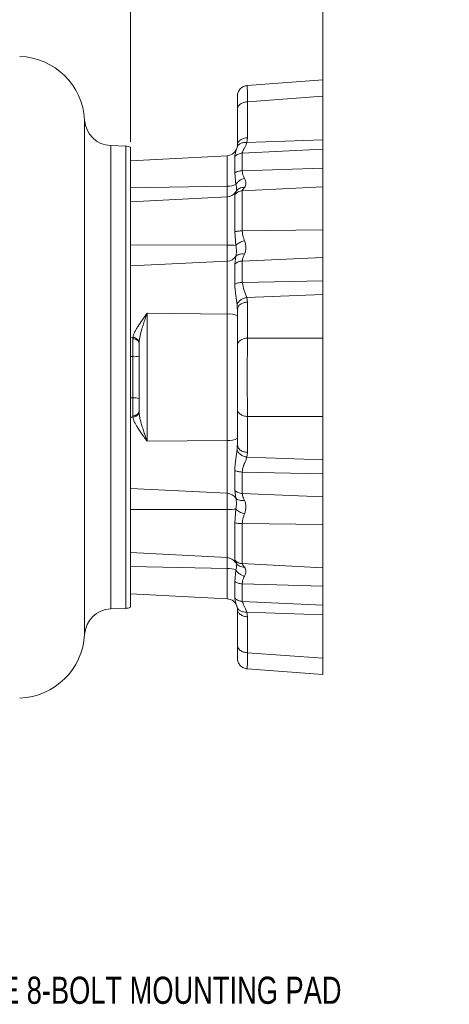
# Model space of a CAD drawing. Header units: inches. Extents: x 0.3 to 33.9, y 0.2 to 21.6.
# Tile 7 of 19: x 12.3 to 16.2, y 5 to 14. Entities that reach past the tile are written whole.
import ezdxf

# ---------------------------------------------------------------- set-up
doc = ezdxf.new("R2010")
doc.units = ezdxf.units.IN
doc.header["$MEASUREMENT"] = 0
doc.layers.add('SLD-0', color=7, linetype='Continuous', lineweight=15)
doc.styles.add('SLDTEXTSTYLE0', font='TXT', dxfattribs={"width": 0.75})
doc.dimstyles.new('SLDDIMSTYLE1', dxfattribs={"dimtxt": 0.25, "dimasz": 0.13, "dimexe": 0, "dimexo": 0.0625, "dimgap": 0.0625, "dimtad": 0, "dimtih": 1, "dimtoh": 1, "dimrnd": 1e-09, "dimzin": 12, "dimdsep": 46, "dimtxsty": 'SLDTEXTSTYLE0', "dimsah": 1, "dimcen": 0.09, "dimadec": 0, "dimazin": 3, "dimtfac": 1, "dimtofl": 0, "dimtmove": 0, "dimatfit": 3, "dimfxl": 1, "dimfrac": 2, "dimtolj": 1, "dimtzin": 12, "dimarcsym": 0})

# ---------------------------------------------------------------- blocks, each defined once
blk = doc.blocks.new('_D_8')
at = {"layer": 'SLD-0'}
for p, q in [((13.2862, 12.897), (13.2862, 15.0353)), ((8.7182, 14.9103), (10.3836, 14.9103)), ((10.5231, 14.9471), (10.4723, 14.9471)), ((10.4723, 14.9471), (10.4723, 14.5502)), ((11.4813, 14.9471), (11.5321, 14.9471)), ((11.5321, 14.9471), (11.5321, 14.5502)), ((13.2862, 14.9103), (11.6209, 14.9103)), ((10.4723, 14.5502), (10.5231, 14.5502)), ((11.5321, 14.5502), (11.4813, 14.5502))]:
    blk.add_line(p, q, dxfattribs=at)
for points in [[(8.7182, 14.9103), (8.8482, 14.8903), (8.8482, 14.9303)], [(13.2862, 14.9103), (13.1562, 14.9303), (13.1562, 14.8903)]]:
    blk.add_solid(points, dxfattribs=at)
at = {"layer": 'SLD-0', "char_height": 0.25, "attachment_point": 1, "style": 'SLDTEXTSTYLE0'}
for s, insert in [('4.57', (10.5774, 15.3202, -0.8581)), ('116.0', (10.5866, 14.8725, -0.8581))]:
    blk.add_mtext(s, dxfattribs=dict(at, insert=insert))
blk = doc.blocks.new('_D_9')
at = {"layer": 'SLD-0'}
for p, q in [((15.0579, 13.3674), (15.0579, 16.2164)), ((8.7182, 16.0914), (11.2694, 16.0914)), ((11.4089, 16.1282), (11.3582, 16.1282)), ((11.3582, 16.1282), (11.3582, 15.7313)), ((12.3671, 16.1282), (12.4179, 16.1282)), ((12.4179, 16.1282), (12.4179, 15.7313)), ((15.0579, 16.0914), (12.5067, 16.0914)), ((11.3582, 15.7313), (11.4089, 15.7313)), ((12.4179, 15.7313), (12.3671, 15.7313))]:
    blk.add_line(p, q, dxfattribs=at)
for points in [[(8.7182, 16.0914), (8.8482, 16.0714), (8.8482, 16.1114)], [(15.0579, 16.0914), (14.9279, 16.1114), (14.9279, 16.0714)]]:
    blk.add_solid(points, dxfattribs=at)
at = {"layer": 'SLD-0', "char_height": 0.25, "attachment_point": 1, "style": 'SLDTEXTSTYLE0'}
for s, insert in [('6.34', (11.4632, 16.5013, -0.8581)), ('161.0', (11.4724, 16.0536, -0.8581))]:
    blk.add_mtext(s, dxfattribs=dict(at, insert=insert))

msp = doc.modelspace()

# ---------------------------------------------------------------- linework, layer by layer
at = {"color": 7, "linetype": 'Continuous', "lineweight": 15}
for p, q in [((15.0579, 13.4673), (14.3616, 13.4157)), ((15.0579, 13.3174), (15.0579, 13.4673)), ((14.2705, 13.2479), (14.2722, 13.2096)), ((14.3637, 13.266), (15.0579, 13.3174)), ((14.3637, 13.266), (14.3637, 12.9351)), ((15.0579, 12.9169), (15.0579, 13.3174)), ((14.2705, 13.1965), (14.274, 13.2094)), ((14.2705, 13.1965), (14.2705, 12.8656)), ((14.3582, 12.891), (14.3637, 12.9351)), ((14.3582, 12.891), (15.0579, 12.9169)), ((15.0579, 12.8287), (15.0579, 12.9169)), ((13.2424, 12.857), (13.1052, 12.8618)), ((13.2862, 12.847), (13.2862, 12.7182)), ((14.2677, 12.8446), (14.2648, 12.836)), ((14.2648, 12.836), (14.2677, 12.8446)), ((14.2705, 12.8656), (14.2677, 12.8446)), ((14.2727, 12.8542), (14.2677, 12.8446)), ((15.0579, 12.8287), (14.3159, 12.7933)), ((14.3159, 12.7933), (14.3159, 12.6309)), ((15.0579, 12.6535), (15.0579, 12.8287)), ((14.1772, 12.7694), (13.2862, 12.7227)), ((13.2862, 12.7182), (13.2862, 12.6497)), ((14.2465, 12.7624), (14.2465, 12.6112)), ((13.2862, 12.6497), (13.2862, 11.6208)), ((14.2465, 12.6112), (14.2568, 12.505)), ((14.3159, 12.6309), (15.0579, 12.6535)), ((15.0579, 12.4832), (15.0579, 12.6535)), ((13.2862, 12.4728), (14.1772, 12.4887)), ((14.2642, 12.4484), (14.2535, 12.4331)), ((14.2583, 12.4446), (14.2568, 12.4377)), ((15.0579, 12.4832), (14.3159, 12.4453)), ((14.3159, 12.4453), (14.3159, 12.0764)), ((15.0579, 12.0851), (15.0579, 12.4832)), ((14.1772, 12.39), (13.2862, 12.3433)), ((14.2465, 12.4122), (14.2465, 12.0687)), ((14.2465, 12.0687), (14.2568, 11.9432)), ((14.3159, 12.0764), (15.0579, 12.0851)), ((15.0579, 11.8302), (15.0579, 12.0851)), ((13.2862, 11.9476), (14.1772, 11.9455)), ((14.1772, 11.9455), (14.1772, 11.7971)), ((14.1772, 11.7971), (13.2862, 11.7532)), ((14.1772, 11.7971), (14.1772, 11.3101)), ((14.2568, 11.8425), (14.2465, 11.7709)), ((15.0579, 11.8302), (14.3159, 11.7986)), ((14.3159, 11.7986), (14.3159, 11.6011)), ((15.0579, 11.6172), (15.0579, 11.8302)), ((14.2465, 11.7709), (14.2465, 11.5871)), ((13.2862, 11.6208), (13.2862, 11.4555)), ((14.3159, 11.6011), (15.0579, 11.6172)), ((15.0579, 11.4899), (15.0579, 11.6172)), ((13.2862, 11.4555), (13.2862, 10.7279)), ((15.0579, 11.4899), (14.3582, 11.464)), ((14.3637, 11.4203), (14.3582, 11.464)), ((15.0579, 11.0893), (15.0579, 11.4899)), ((14.2705, 11.3508), (14.2699, 11.3605)), ((14.2739, 11.3634), (14.2705, 11.3508)), ((14.2705, 11.3508), (14.2705, 11.0198)), ((14.3637, 11.4203), (14.3637, 11.0893)), ((13.4396, 10.1378), (13.4396, 11.3181)), ((13.4396, 11.3181), (14.1772, 11.3101)), ((14.1772, 11.3101), (14.1772, 10.1457)), ((13.2862, 11.096), (13.3093, 11.095)), ((13.3093, 11.095), (13.309, 11.0834)), ((13.309, 11.0834), (13.309, 10.918)), ((14.3637, 11.0893), (15.0579, 11.0893)), ((15.0579, 10.3665), (15.0579, 11.0893)), ((13.365, 11.0398), (13.3651, 11.0484)), ((13.309, 10.918), (13.2862, 10.9178)), ((13.309, 10.5379), (13.309, 10.918)), ((13.2862, 10.7279), (13.2862, 10.0004)), ((13.2862, 10.538), (13.309, 10.5379)), ((13.309, 10.5379), (13.309, 10.3725)), ((14.2705, 10.436), (14.2705, 10.1051)), ((13.3093, 10.3609), (13.2862, 10.3599)), ((13.309, 10.3725), (13.3093, 10.3609)), ((13.365, 10.416), (13.3628, 10.4079)), ((13.3651, 10.4075), (13.365, 10.416)), ((14.3637, 10.3665), (15.0579, 10.3665)), ((14.3637, 10.3665), (14.3637, 10.0356)), ((15.0579, 9.966), (15.0579, 10.3665)), ((14.1772, 10.1457), (13.4396, 10.1378)), ((14.1772, 10.1457), (14.1772, 9.6587)), ((14.2705, 10.1051), (14.2699, 10.0955)), ((14.2705, 10.1051), (14.2739, 10.0925)), ((13.2862, 10.0004), (13.2862, 9.8351)), ((14.3582, 9.9919), (14.3637, 10.0356)), ((14.3582, 9.9919), (15.0579, 9.966)), ((15.0579, 9.8387), (15.0579, 9.966)), ((13.2862, 9.8351), (13.2862, 9.2941)), ((14.2465, 9.8688), (14.2465, 9.685)), ((15.0579, 9.8387), (14.3159, 9.8547)), ((14.3159, 9.8547), (14.3159, 9.6573)), ((15.0579, 9.6257), (15.0579, 9.8387)), ((13.2862, 9.7027), (14.1772, 9.6587)), ((14.1772, 9.6587), (14.1772, 9.5104)), ((14.2465, 9.685), (14.2568, 9.6134)), ((14.3159, 9.6573), (15.0579, 9.6257)), ((15.0579, 9.3708), (15.0579, 9.6257)), ((14.1772, 9.5104), (13.2862, 9.5082)), ((14.2568, 9.5127), (14.2465, 9.3872)), ((14.2465, 9.3872), (14.2465, 9.0437)), ((15.0579, 9.3708), (14.3159, 9.3795)), ((14.3159, 9.3795), (14.3159, 9.0106)), ((15.0579, 8.9727), (15.0579, 9.3708)), ((13.2862, 9.2941), (13.2862, 9.1676)), ((13.2862, 9.1676), (13.2862, 8.8061)), ((13.2862, 9.1125), (14.1772, 9.0659)), ((14.1772, 8.9672), (13.2862, 8.983)), ((14.2535, 9.0228), (14.2642, 9.0075)), ((14.2568, 9.0181), (14.2583, 9.0113)), ((14.3159, 9.0106), (15.0579, 8.9727)), ((14.2568, 8.9509), (14.2465, 8.8447)), ((15.0579, 8.8023), (15.0579, 8.9727)), ((13.2862, 8.8061), (13.2862, 8.7377)), ((14.2465, 8.8447), (14.2465, 8.6935)), ((15.0579, 8.8023), (14.3159, 8.8249)), ((14.3159, 8.8249), (14.3159, 8.6625)), ((15.0579, 8.6271), (15.0579, 8.8023)), ((13.2862, 8.7377), (13.2862, 8.6088)), ((13.2862, 8.7332), (14.1772, 8.6865)), ((14.2647, 8.6217), (14.2717, 8.6003)), ((14.2648, 8.6199), (14.2677, 8.6113)), ((14.3159, 8.6625), (15.0579, 8.6271)), ((15.0579, 8.539), (15.0579, 8.6271)), ((13.1052, 8.5941), (13.2424, 8.5989)), ((14.2705, 8.5903), (14.2677, 8.6113)), ((14.2677, 8.6113), (14.2727, 8.6017)), ((14.2705, 8.5903), (14.2705, 8.2594)), ((15.0579, 8.539), (14.3582, 8.5649)), ((14.3637, 8.5208), (14.3582, 8.5649)), ((15.0579, 8.1384), (15.0579, 8.539)), ((14.3637, 8.5208), (14.3637, 8.1899)), ((14.274, 8.2465), (14.2705, 8.2594)), ((14.2722, 8.2462), (14.2705, 8.208)), ((15.0579, 8.1384), (14.3637, 8.1899)), ((15.0579, 7.9886), (15.0579, 8.1384)), ((14.3616, 8.0402), (15.0579, 7.9886))]:
    msp.add_line(p, q, dxfattribs=at)
at = {"color": 8, "linetype": 'Continuous', "lineweight": 15}
for p, q in [((12.8643, 13.098), (12.8643, 8.3578)), ((13.1052, 10.7279), (13.1052, 12.8618)), ((13.2424, 12.857), (13.2424, 10.7279)), ((14.1772, 12.7694), (14.1772, 12.4887)), ((14.1772, 12.4887), (14.1772, 12.39)), ((14.255, 12.4333), (14.2465, 12.4122)), ((14.1772, 12.39), (14.1772, 11.9455)), ((14.2699, 11.3605), (14.2677, 11.3943)), ((13.1052, 8.5941), (13.1052, 10.7279)), ((13.2424, 10.7279), (13.2424, 8.5989)), ((14.2699, 10.0955), (14.2677, 10.0616)), ((14.1772, 9.5104), (14.1772, 9.0659)), ((14.1772, 9.0659), (14.1772, 8.9672)), ((14.2465, 9.0437), (14.255, 9.0226)), ((14.1772, 8.9672), (14.1772, 8.6865))]:
    msp.add_line(p, q, dxfattribs=at)
at = {"color": 7, "linetype": 'Continuous', "lineweight": 15}
for centre, radius, start, end in [((12.2452, 13.0644), 0.62, 3.11173, 88), ((13.1139, 13.1116), 0.25, 183.11173, 268), ((13.2382, 12.7371), 0.12, 66.42182, 88), ((14.172, 12.8677), 0.0984, 273, 345.48668), ((14.1817, 12.6687), 0.1801, 268.56719, 294.64507), ((14.172, 12.4883), 0.0984, 273, 326.44034), ((14.1829, 10.7458), 1.1997, 86.4703, 90.27373), ((14.1733, 11.8965), 0.0994, 272.24742, 327.12792), ((14.1985, 11.1835), 0.1284, 55.93115, 99.57076), ((13.3223, 11.0513), 0.134, 264.29419, 288.55249), ((13.3223, 10.4046), 0.134, 71.44751, 95.70581), ((14.1985, 10.2723), 0.1284, 260.42924, 304.06885), ((14.1733, 9.5594), 0.0994, 32.87208, 87.75258), ((14.1829, 10.7101), 1.1997, 269.72627, 273.5297), ((14.172, 8.9676), 0.0984, 33.63125, 87), ((14.1817, 8.7872), 0.1801, 65.35493, 91.43281), ((14.172, 8.5882), 0.0984, 13.15032, 87), ((13.1139, 8.3443), 0.25, 92, 176.88827), ((13.2382, 8.7188), 0.12, 272, 293.57818), ((12.2452, 8.3915), 0.62, 272, 356.88827)]:
    msp.add_arc(centre, radius, start, end, dxfattribs=at)
for points, knots in [([(14.3616, 13.4157), (14.3495, 13.4134), (14.3251, 13.4089), (14.2952, 13.3859), (14.2745, 13.3544), (14.2718, 13.3298), (14.2705, 13.3175)], [0, 0, 0, 0, 0.24999, 0.499966, 0.749977, 1, 1, 1, 1]), ([(14.2705, 13.3175), (14.2705, 13.3175), (14.2705, 13.3204), (14.2705, 13.3102), (14.2705, 13.2877), (14.2705, 13.2596), (14.2705, 13.2461)], [0, 0, 0, 0, 0.000046, 0.346265, 0.685392, 1, 1, 1, 1]), ([(14.3159, 12.7933), (14.3169, 12.7997), (14.3184, 12.8089), (14.325, 12.8216), (14.3285, 12.8282), (14.3306, 12.832), (14.3318, 12.834), (14.3323, 12.835), (14.3326, 12.8356), (14.3328, 12.8358), (14.3329, 12.836), (14.3329, 12.836), (14.3329, 12.8361), (14.3329, 12.8361), (14.3329, 12.8361), (14.3329, 12.8361), (14.3329, 12.8361), (14.3329, 12.8361), (14.3329, 12.8361), (14.3329, 12.8361), (14.333, 12.8362), (14.3337, 12.8374), (14.3383, 12.8456), (14.348, 12.8627), (14.3547, 12.8811), (14.3582, 12.891)], [0, 0, 0, 0, 0.2475041, 0.3597028, 0.4256153, 0.4610362, 0.4793637, 0.4886818, 0.4933794, 0.4957379, 0.4969195, 0.4975109, 0.4978068, 0.4979548, 0.4980288, 0.4980658, 0.4980843, 0.4980935, 0.4980981, 0.4981005, 0.4981028, 0.5017543, 0.53345, 0.7499726, 1, 1, 1, 1]), ([(14.2717, 12.8556), (14.2705, 12.852), (14.2682, 12.8446), (14.2659, 12.8377), (14.2647, 12.8342)], [0, 0, 0, 0, 0.4946354, 1, 1, 1, 1]), ([(14.3364, 12.5601), (14.3329, 12.5673), (14.3259, 12.5816), (14.3177, 12.6052), (14.3165, 12.6225), (14.3159, 12.6309)], [0, 0, 0, 0, 0.341307, 0.677695, 1, 1, 1, 1]), ([(14.2568, 12.505), (14.2611, 12.5113), (14.2697, 12.5239), (14.289, 12.54), (14.3116, 12.5529), (14.3281, 12.5577), (14.3364, 12.5601)], [0, 0, 0, 0, 0.249999, 0.499996, 0.749994, 1, 1, 1, 1]), ([(14.3364, 12.4771), (14.3422, 12.4887), (14.3539, 12.5119), (14.3422, 12.544), (14.3364, 12.5601)], [0, 0, 0, 0, 0.4997961, 1, 1, 1, 1]), ([(14.3159, 12.4453), (14.3165, 12.4479), (14.3177, 12.4533), (14.3259, 12.464), (14.3329, 12.4727), (14.3364, 12.4771)], [0, 0, 0, 0, 0.321721, 0.658489, 1, 1, 1, 1]), ([(14.3364, 11.9865), (14.3329, 11.9961), (14.3259, 12.0153), (14.3177, 12.0453), (14.3165, 12.0661), (14.3159, 12.0764)], [0, 0, 0, 0, 0.341307, 0.677695, 1, 1, 1, 1]), ([(14.2568, 11.9432), (14.2611, 11.9475), (14.2697, 11.956), (14.289, 11.9681), (14.3116, 11.9788), (14.3281, 11.9839), (14.3364, 11.9865)], [0, 0, 0, 0, 0.249999, 0.499996, 0.749994, 1, 1, 1, 1]), ([(14.3364, 11.8623), (14.3422, 11.8815), (14.3539, 11.9199), (14.3422, 11.9643), (14.3364, 11.9865)], [0, 0, 0, 0, 0.499821, 1, 1, 1, 1]), ([(14.2568, 11.9432), (14.2597, 11.9241), (14.2655, 11.8859), (14.2597, 11.857), (14.2568, 11.8425)], [0, 0, 0, 0, 0.500184, 1, 1, 1, 1]), ([(14.2568, 11.8425), (14.2611, 11.8466), (14.2697, 11.8548), (14.289, 11.862), (14.3116, 11.8652), (14.3281, 11.8633), (14.3364, 11.8623)], [0, 0, 0, 0, 0.250006, 0.500003, 0.750001, 1, 1, 1, 1]), ([(14.3159, 11.7986), (14.3165, 11.8049), (14.3177, 11.8178), (14.3259, 11.8392), (14.3329, 11.8546), (14.3364, 11.8623)], [0, 0, 0, 0, 0.322293, 0.65866, 1, 1, 1, 1]), ([(14.2465, 11.5871), (14.2488, 11.5516), (14.2528, 11.487), (14.2631, 11.4231), (14.2677, 11.3943)], [0, 0, 0, 0, 0.548708, 1, 1, 1, 1]), ([(14.3582, 11.464), (14.3491, 11.4843), (14.331, 11.5247), (14.3209, 11.5757), (14.3159, 11.6011)], [0, 0, 0, 0, 0.502779, 1, 1, 1, 1]), ([(14.2677, 11.3943), (14.2706, 11.4023), (14.2763, 11.4184), (14.2976, 11.4397), (14.3256, 11.4564), (14.3474, 11.4614), (14.3582, 11.464)], [0, 0, 0, 0, 0.249977, 0.499959, 0.749949, 1, 1, 1, 1]), ([(13.3093, 11.095), (13.3132, 11.1109), (13.319, 11.1345), (13.3388, 11.1703), (13.3616, 11.2075), (13.3957, 11.2567), (13.4249, 11.2976), (13.4396, 11.3181)], [0, 0, 0, 0, 0.2445551, 0.3627615, 0.4940663, 0.7460897, 1, 1, 1, 1]), ([(13.4396, 11.3181), (13.4335, 11.3003), (13.4221, 11.2672), (13.406, 11.2195), (13.3895, 11.1669), (13.3724, 11.1086), (13.3675, 11.0681), (13.3651, 11.0484)], [0, 0, 0, 0, 0.189257, 0.352228, 0.515363, 0.764584, 1, 1, 1, 1]), ([(13.3093, 11.095), (13.3165, 11.0939), (13.3309, 11.0916), (13.3489, 11.0807), (13.3618, 11.0658), (13.364, 11.0542), (13.3651, 11.0484)], [0, 0, 0, 0, 0.249993, 0.499981, 0.749973, 1, 1, 1, 1]), ([(14.3637, 11.0893), (14.3635, 11.0732), (14.3631, 11.0413), (14.3626, 10.9876), (14.3621, 10.9187), (14.3617, 10.832), (14.3616, 10.728), (14.3617, 10.6414), (14.3619, 10.574), (14.3623, 10.5118), (14.3628, 10.439), (14.3634, 10.391), (14.3637, 10.3665)], [0, 0, 0, 0, 0.082362, 0.162433, 0.240216, 0.371034, 0.500012, 0.628989, 0.694253, 0.759982, 0.877421, 1, 1, 1, 1]), ([(14.2705, 11.0198), (14.2705, 11.0011), (14.2705, 10.9624), (14.2705, 10.8918), (14.2705, 10.8125), (14.2705, 10.7279), (14.2705, 10.6433), (14.2705, 10.5641), (14.2705, 10.4934), (14.2705, 10.4548), (14.2705, 10.436)], [0, 0, 0, 0, 0.116619, 0.240139, 0.368725, 0.5, 0.631275, 0.759861, 0.883381, 1, 1, 1, 1]), ([(13.3651, 10.4075), (13.364, 10.4017), (13.3618, 10.3901), (13.3489, 10.3752), (13.3309, 10.3642), (13.3165, 10.362), (13.3093, 10.3609)], [0, 0, 0, 0, 0.250027, 0.500018, 0.750007, 1, 1, 1, 1]), ([(13.4396, 10.1378), (13.429, 10.1525), (13.4091, 10.1805), (13.381, 10.2202), (13.3575, 10.2551), (13.3387, 10.2856), (13.3241, 10.3128), (13.3132, 10.338), (13.3105, 10.3535), (13.3093, 10.3609)], [0, 0, 0, 0, 0.1820766, 0.3445169, 0.5056377, 0.6367943, 0.7548696, 0.8836254, 1, 1, 1, 1]), ([(13.3651, 10.4075), (13.3663, 10.395), (13.3687, 10.3692), (13.3789, 10.3266), (13.3915, 10.282), (13.4061, 10.2364), (13.4221, 10.1887), (13.4335, 10.1556), (13.4396, 10.1378)], [0, 0, 0, 0, 0.150571, 0.312239, 0.484819, 0.647898, 0.810824, 1, 1, 1, 1]), ([(14.2677, 10.0616), (14.2631, 10.0328), (14.2528, 9.9689), (14.2488, 9.9042), (14.2465, 9.8688)], [0, 0, 0, 0, 0.4513433, 1, 1, 1, 1]), ([(14.3582, 9.9919), (14.3474, 9.9944), (14.3256, 9.9995), (14.2976, 10.0162), (14.2763, 10.0374), (14.2706, 10.0535), (14.2677, 10.0616)], [0, 0, 0, 0, 0.25001, 0.500003, 0.749985, 1, 1, 1, 1]), ([(14.3159, 9.8547), (14.3169, 9.8677), (14.3184, 9.8866), (14.325, 9.907), (14.3285, 9.917), (14.3306, 9.9225), (14.3318, 9.9254), (14.3323, 9.9268), (14.3326, 9.9276), (14.3328, 9.9279), (14.3329, 9.9281), (14.3329, 9.9282), (14.3329, 9.9282), (14.3329, 9.9283), (14.3329, 9.9283), (14.3329, 9.9283), (14.3329, 9.9283), (14.3329, 9.9283), (14.3329, 9.9283), (14.3329, 9.9283), (14.333, 9.9285), (14.3337, 9.93), (14.3383, 9.9413), (14.348, 9.9629), (14.3547, 9.9818), (14.3582, 9.9919)], [0, 0, 0, 0, 0.247504, 0.359703, 0.425615, 0.461036, 0.479364, 0.488682, 0.493379, 0.495738, 0.49692, 0.497511, 0.497807, 0.497955, 0.498029, 0.498066, 0.498084, 0.498094, 0.498098, 0.4981, 0.498103, 0.501754, 0.53345, 0.749973, 1, 1, 1, 1]), ([(14.3364, 9.5936), (14.3329, 9.6013), (14.3259, 9.6167), (14.3177, 9.6381), (14.3165, 9.651), (14.3159, 9.6573)], [0, 0, 0, 0, 0.3413068, 0.677695, 1, 1, 1, 1]), ([(14.2568, 9.6134), (14.2611, 9.6093), (14.2697, 9.6011), (14.289, 9.5939), (14.3116, 9.5907), (14.3281, 9.5926), (14.3364, 9.5936)], [0, 0, 0, 0, 0.249999, 0.499996, 0.749994, 1, 1, 1, 1]), ([(14.2568, 9.6134), (14.2597, 9.5989), (14.2655, 9.57), (14.2597, 9.5318), (14.2568, 9.5127)], [0, 0, 0, 0, 0.5001842, 1, 1, 1, 1]), ([(14.3364, 9.4694), (14.3422, 9.4916), (14.3539, 9.5359), (14.3422, 9.5743), (14.3364, 9.5936)], [0, 0, 0, 0, 0.4998208, 1, 1, 1, 1]), ([(14.3364, 9.4694), (14.3281, 9.4719), (14.3116, 9.4771), (14.289, 9.4878), (14.2697, 9.4999), (14.2611, 9.5084), (14.2568, 9.5127)], [0, 0, 0, 0, 0.249999, 0.499996, 0.749994, 1, 1, 1, 1]), ([(14.3159, 9.3795), (14.3165, 9.3897), (14.3177, 9.4106), (14.3259, 9.4406), (14.3329, 9.4597), (14.3364, 9.4694)], [0, 0, 0, 0, 0.322293, 0.658661, 1, 1, 1, 1]), ([(14.3364, 8.9788), (14.3329, 8.9832), (14.3259, 8.9919), (14.3177, 9.0026), (14.3165, 9.0079), (14.3159, 9.0106)], [0, 0, 0, 0, 0.341307, 0.677695, 1, 1, 1, 1]), ([(14.3364, 8.8958), (14.3281, 8.8982), (14.3116, 8.9029), (14.289, 8.9159), (14.2697, 8.9319), (14.2611, 8.9446), (14.2568, 8.9509)], [0, 0, 0, 0, 0.2499992, 0.4999965, 0.7499936, 1, 1, 1, 1]), ([(14.3159, 8.8249), (14.3165, 8.8334), (14.3177, 8.8506), (14.3259, 8.8742), (14.3329, 8.8886), (14.3364, 8.8958)], [0, 0, 0, 0, 0.322293, 0.65866, 1, 1, 1, 1]), ([(14.3364, 8.8958), (14.3422, 8.9119), (14.3539, 8.944), (14.3422, 8.9672), (14.3364, 8.9788)], [0, 0, 0, 0, 0.499796, 1, 1, 1, 1]), ([(14.3582, 8.5649), (14.3491, 8.5842), (14.331, 8.6225), (14.3209, 8.6492), (14.3159, 8.6625)], [0, 0, 0, 0, 0.502779, 1, 1, 1, 1]), ([(14.2705, 8.2098), (14.2705, 8.1964), (14.2705, 8.1687), (14.2705, 8.1436), (14.2705, 8.1401), (14.2705, 8.1384)], [0, 0, 0, 0, 0.3146362, 0.6537944, 1, 1, 1, 1]), ([(14.2705, 8.1384), (14.2718, 8.1261), (14.2745, 8.1015), (14.2952, 8.07), (14.3251, 8.047), (14.3495, 8.0425), (14.3616, 8.0402)], [0, 0, 0, 0, 0.250023, 0.500034, 0.75001, 1, 1, 1, 1])]:
    msp.add_open_spline(points, degree=3, knots=knots, dxfattribs=at)
at = {"color": 8, "linetype": 'Continuous', "lineweight": 15}
for points, knots in [([(14.3616, 13.4157), (14.3616, 13.4137), (14.3617, 13.4108), (14.3619, 13.3928), (14.3623, 13.3696), (14.3628, 13.3308), (14.3634, 13.2879), (14.3637, 13.266)], [0, 0, 0, 0, 0.257959, 0.38849, 0.519951, 0.754835, 1, 1, 1, 1]), ([(14.274, 13.2094), (14.2748, 13.2138), (14.2773, 13.2269), (14.2962, 13.2454), (14.3265, 13.2617), (14.3513, 13.2646), (14.3637, 13.266)], [0, 0, 0, 0, 0.143001, 0.4286673, 0.7143337, 1, 1, 1, 1]), ([(14.3582, 12.891), (14.3474, 12.8912), (14.3256, 12.8915), (14.2978, 12.8818), (14.279, 12.8689), (14.2743, 12.858), (14.2727, 12.8542)], [0, 0, 0, 0, 0.2831589, 0.566298, 0.8494247, 1, 1, 1, 1]), ([(14.2648, 12.836), (14.2613, 12.8265), (14.2522, 12.8018), (14.2487, 12.7774), (14.2465, 12.7624)], [0, 0, 0, 0, 0.387912, 1, 1, 1, 1]), ([(14.2568, 12.505), (14.2602, 12.4897), (14.2647, 12.4696), (14.2615, 12.4586), (14.2608, 12.4559)], [0, 0, 0, 0, 0.759542, 1, 1, 1, 1]), ([(14.2648, 12.4479), (14.2667, 12.4504), (14.273, 12.4591), (14.2892, 12.469), (14.3115, 12.477), (14.3281, 12.4771), (14.3364, 12.4771)], [0, 0, 0, 0, 0.123804, 0.415868, 0.707933, 1, 1, 1, 1]), ([(14.3637, 11.4203), (14.3513, 11.4189), (14.3265, 11.416), (14.2962, 11.3997), (14.2773, 11.3811), (14.2747, 11.3678), (14.2739, 11.3634)], [0, 0, 0, 0, 0.284734, 0.569468, 0.854202, 1, 1, 1, 1]), ([(13.3628, 10.4079), (13.3623, 10.4052), (13.3608, 10.397), (13.3495, 10.3854), (13.3313, 10.3752), (13.3164, 10.3734), (13.309, 10.3725)], [0, 0, 0, 0, 0.142203, 0.428136, 0.714068, 1, 1, 1, 1]), ([(14.2739, 10.0925), (14.2747, 10.088), (14.2773, 10.0748), (14.2962, 10.0562), (14.3265, 10.0399), (14.3513, 10.037), (14.3637, 10.0356)], [0, 0, 0, 0, 0.145851, 0.430567, 0.715284, 1, 1, 1, 1]), ([(14.2608, 8.9999), (14.2615, 8.9973), (14.2647, 8.9863), (14.2602, 8.9662), (14.2568, 8.9509)], [0, 0, 0, 0, 0.241321, 1, 1, 1, 1]), ([(14.2648, 9.008), (14.2667, 9.0054), (14.273, 8.9968), (14.2892, 8.9869), (14.3115, 8.9788), (14.3281, 8.9788), (14.3364, 8.9788)], [0, 0, 0, 0, 0.123805, 0.415867, 0.707928, 1, 1, 1, 1]), ([(14.2465, 8.6935), (14.2487, 8.6785), (14.2522, 8.6541), (14.2613, 8.6294), (14.2648, 8.6199)], [0, 0, 0, 0, 0.612531, 1, 1, 1, 1]), ([(14.2727, 8.6017), (14.2743, 8.5979), (14.279, 8.587), (14.2978, 8.5741), (14.3256, 8.5644), (14.3474, 8.5647), (14.3582, 8.5649)], [0, 0, 0, 0, 0.150956, 0.433952, 0.716951, 1, 1, 1, 1]), ([(14.3637, 8.1899), (14.3513, 8.1913), (14.3265, 8.1942), (14.2962, 8.2105), (14.2773, 8.229), (14.2748, 8.2421), (14.274, 8.2465)], [0, 0, 0, 0, 0.285666, 0.571333, 0.856999, 1, 1, 1, 1]), ([(14.3637, 8.1899), (14.3635, 8.1749), (14.3631, 8.1453), (14.3626, 8.1096), (14.3621, 8.0748), (14.3617, 8.0463), (14.3616, 8.0422), (14.3616, 8.0402)], [0, 0, 0, 0, 0.1647184, 0.3248565, 0.48042, 0.7420496, 1, 1, 1, 1])]:
    msp.add_open_spline(points, degree=3, knots=knots, dxfattribs=at)
at = {"color": 7, "linetype": 'Continuous', "lineweight": 15}
for points in [[(14.2705, 12.8656), (14.2718, 12.8744), (14.2746, 12.892), (14.2959, 12.9145), (14.3266, 12.9308), (14.3514, 12.9336), (14.3637, 12.9351)], [(14.2465, 12.7624), (14.2512, 12.7667), (14.2604, 12.7754), (14.2775, 12.7848), (14.2961, 12.7913), (14.3093, 12.7927), (14.3159, 12.7933)], [(14.2465, 12.6112), (14.2512, 12.614), (14.2604, 12.6195), (14.2775, 12.6255), (14.2961, 12.6297), (14.3093, 12.6305), (14.3159, 12.6309)], [(14.2465, 12.4122), (14.2512, 12.4168), (14.2604, 12.4261), (14.2775, 12.4362), (14.2961, 12.4432), (14.3093, 12.4446), (14.3159, 12.4453)], [(14.2465, 12.0687), (14.2512, 12.0698), (14.2604, 12.0719), (14.2775, 12.0742), (14.2961, 12.0759), (14.3093, 12.0762), (14.3159, 12.0764)], [(14.2465, 11.7709), (14.2512, 11.7748), (14.2604, 11.7825), (14.2775, 11.7909), (14.2961, 11.7968), (14.3093, 11.798), (14.3159, 11.7986)], [(14.2465, 11.5871), (14.2512, 11.5891), (14.2604, 11.593), (14.2775, 11.5973), (14.2961, 11.6002), (14.3093, 11.6008), (14.3159, 11.6011)], [(13.309, 11.0834), (13.3164, 11.0825), (13.3313, 11.0807), (13.3497, 11.0705), (13.3625, 11.0564), (13.3641, 11.0454), (13.365, 11.0398)], [(14.2705, 11.0198), (14.2718, 11.0287), (14.2746, 11.0463), (14.2959, 11.0688), (14.3266, 11.085), (14.3514, 11.0879), (14.3637, 11.0893)], [(13.365, 11.0398), (13.365, 10.9359), (13.365, 10.7279), (13.365, 10.52), (13.365, 10.416)], [(14.2705, 10.436), (14.2718, 10.4272), (14.2746, 10.4096), (14.2959, 10.3871), (14.3266, 10.3708), (14.3514, 10.368), (14.3637, 10.3665)], [(14.2465, 9.8688), (14.2512, 9.8668), (14.2604, 9.8629), (14.2775, 9.8586), (14.2961, 9.8556), (14.3093, 9.855), (14.3159, 9.8547)], [(14.2465, 9.685), (14.2512, 9.6811), (14.2604, 9.6733), (14.2775, 9.6649), (14.2961, 9.6591), (14.3093, 9.6579), (14.3159, 9.6573)], [(14.2465, 9.3872), (14.2512, 9.3861), (14.2604, 9.384), (14.2775, 9.3816), (14.2961, 9.38), (14.3093, 9.3797), (14.3159, 9.3795)], [(14.2465, 9.0437), (14.2512, 9.039), (14.2604, 9.0298), (14.2775, 9.0197), (14.2961, 9.0127), (14.3093, 9.0113), (14.3159, 9.0106)], [(14.2465, 8.8447), (14.2512, 8.8419), (14.2604, 8.8364), (14.2775, 8.8304), (14.2961, 8.8262), (14.3093, 8.8254), (14.3159, 8.8249)], [(14.2465, 8.6935), (14.2512, 8.6891), (14.2604, 8.6805), (14.2775, 8.6711), (14.2961, 8.6645), (14.3093, 8.6632), (14.3159, 8.6625)], [(14.3637, 8.5208), (14.3514, 8.5222), (14.3266, 8.5251), (14.2959, 8.5414), (14.2746, 8.5639), (14.2718, 8.5815), (14.2705, 8.5903)]]:
    msp.add_open_spline(points, degree=3, dxfattribs=at)

# ---------------------------------------------------------------- texts
at = {"layer": 'SLD-0', "insert": (11.76, 5.205), "char_height": 0.25, "attachment_point": 1, "style": 'SLDTEXTSTYLE0'}
msp.add_mtext('SAE 8-BOLT MOUNTING PAD', dxfattribs=at)

# ---------------------------------------------------------------- dimensions: what is measured, and where the dimension line sits
at = {"layer": 'SLD-0'}
for base, p2, picture, middle in [((13.2862, 14.9103), (13.2862, 12.847), '_D_8', (11.0022, 14.9103)), ((15.0579, 16.0914), (15.0579, 13.3174), '_D_9', (11.888, 16.0914))]:
    dim = msp.add_linear_dim(base=base, p1=(8.7182, 17.5257), p2=p2, dimstyle='SLDDIMSTYLE1', dxfattribs=at)
    dim.commit()
    dim.dimension.update_dxf_attribs({"geometry": picture, "text_midpoint": middle, "dimtype": 160})

doc.saveas('drawing.dxf')
